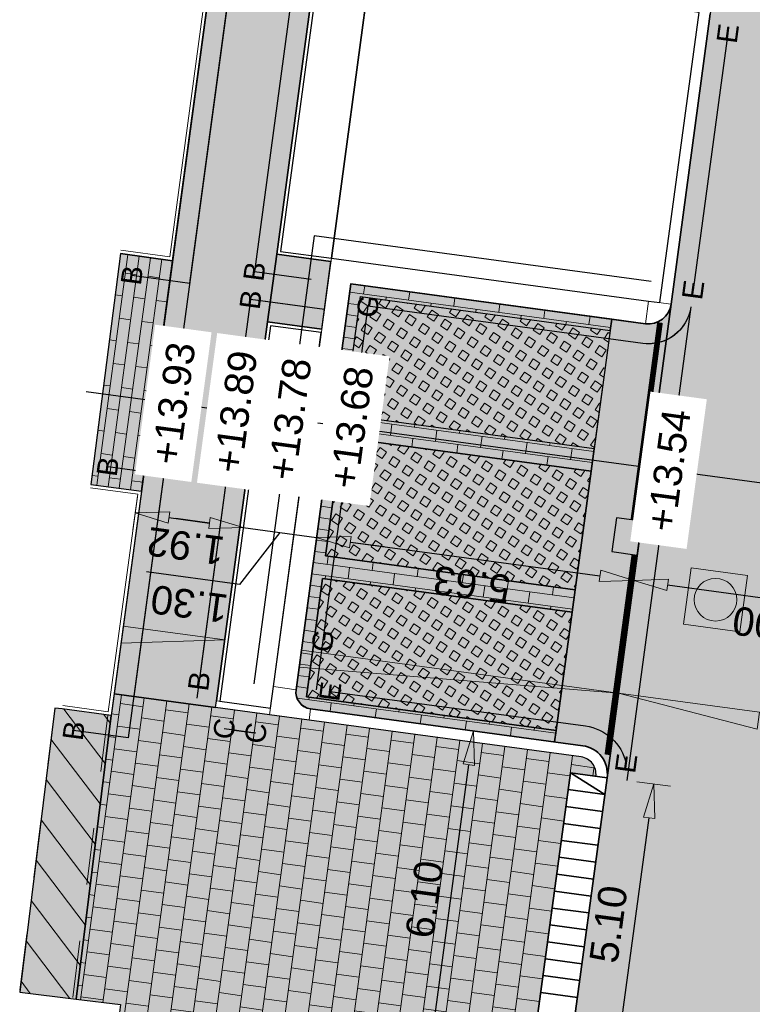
# Model space of a CAD drawing. Header units: metres. Extents: x 131295 to 132236, y 397710 to 398702.
# Tile 20 of 127: x 131454 to 131467, y 397814 to 397831. Entities that reach past the tile are written whole.
import ezdxf
from ezdxf.enums import TextEntityAlignment as Align

# ---------------------------------------------------------------- set-up
doc = ezdxf.new("R2010")
doc.units = ezdxf.units.M
doc.linetypes.add('AL-MATERIAALS', pattern=[2, 1, -1])
doc.linetypes.add('MA-1-3', pattern=[4, 1, -3])
doc.layers.get('Defpoints').update_dxf_attribs({"color": 128})
for name, color, linetype, lineweight, true_color in [('N-GR-arcering gras', 7, 'Continuous', 5, 0xecffb3), ("N-VH-arcering 'MAT' kleur 1 (heiderood)", 7, 'Continuous', 18, 0xd98c8c), ("N-VH-arcering 'MAT' kleur 5 (roodbruin)", 7, 'Continuous', 18, 0xc5a6a0)]:
    doc.layers.add(name, color=color, linetype=linetype, lineweight=lineweight, true_color=true_color)
for name, color, linetype, lineweight in [('N-IE-markering 1 - 3 streep 0.10', 255, 'MA-1-3', 18), ('N-IE-te stellen putdeksel', 190, 'Continuous', 18), ('N-KO-inritband 650x300x200 mm', 110, 'Continuous', 35), ('N-KO-opsluitband 120x250mm', 2, 'Continuous', 25), ('N-KO-opsluitband 60x200mm', 2, 'Continuous', 25), ('N-KO-opsluitband achterkant', 8, 'Continuous', 5), ('N-KO-tekst banden', 1, 'Continuous', 18), ('N-KO-trottoirband 180-200x250mm', 3, 'Continuous', 35), ('N-KO-trottoirband 380-400x250mm', 3, 'Continuous', 35), ('N-KO-trottoirband achterkant', 8, 'Continuous', 5), ('N-RI-straatkolk', 7, 'Continuous', 25), ('N-VH-afschotrichting @ 0.2', 250, 'Continuous', 18), ("N-VH-arcering 'MAT' grijs 254", 254, 'Continuous', 18), ('N-VH-arcering betontegels halfsteensverband', 8, 'Continuous', 5), ('N-VH-arcering grasbetontegels', 8, 'Continuous', 5), ('N-VH-arcering herstraten', 1, 'Continuous', 18), ('N-VH-arcering SBS WF halfsteensverband', 8, 'Continuous', 5), ('X-AL-maatvoering', 1, 'Continuous', 18), ('X-AL-materiaalscheiding', 1, 'AL-MATERIAALS', 18), ('X-AL-planhoogte', 190, 'Continuous', 25)]:
    doc.layers.add(name, color=color, linetype=linetype, lineweight=lineweight)
for name, color, linetype, plot in [('X-AL-contourlijnen', 30, 'Continuous', False), ('X-AL-hulplijn bandenlijnnummers', 30, 'Continuous', False), ('X-AL-hulplijn hoogtetekst', 190, 'Continuous', False)]:
    doc.layers.add(name, color=color, linetype=linetype, plot=plot)
doc.styles.add('CS Annotative', font='arial.ttf')
doc.dimstyles.new('CS Annotative', dxfattribs={"dimtxt": 2.5, "dimasz": 3, "dimexe": 0.18, "dimexo": 0.0625, "dimgap": 1, "dimtad": 1, "dimzin": 0, "dimdsep": 46, "dimtxsty": 'CS Annotative', "dimblk": 'CS Dimensionpijl', "dimcen": 0, "dimse1": 1, "dimse2": 1, "dimclrd": 256, "dimclre": 256, "dimclrt": 2, "dimadec": 0, "dimazin": 0, "dimtm": 1e-09, "dimtfac": 1, "dimtofl": 0, "dimtmove": 1, "dimatfit": 3, "dimfxl": 1, "dimtfillclr": 256, "dimtolj": 1, "dimtzin": 0, "dimarcsym": 0})
pattern_1 = [(56.28780037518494, (80392.1755588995, -18319.62885226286), (-0.232914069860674, 0.1554060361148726), [0.14, -0.14]), (146.287800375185, (80392.1755588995, -18319.62885226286), (-0.1554060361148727, -0.2329140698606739), [0.14, -0.14]), (56.28780037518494, (80392.0591029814, -18319.55114999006), (-0.232914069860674, 0.1554060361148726), [0.14, -0.14]), (146.287800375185, (80392.25326117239, -18319.5123963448), (-0.1554060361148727, -0.2329140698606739), [0.14, -0.14])]

# ---------------------------------------------------------------- blocks, each defined once
blk = doc.blocks.new('*U157')
blk.add_lwpolyline([(-1.997311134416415, 1.822977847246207), (-2.450945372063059, -1.142526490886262), (-0.226817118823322, -1.482752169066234), (0.226817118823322, 1.482752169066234)], close=True)
blk.add_solid([(-1.997311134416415, 1.822977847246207), (0.226817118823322, 1.482752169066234), (-1.997311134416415, 1.822977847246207), (-2.450945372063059, -1.142526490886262)])
blk = doc.blocks.new('CS Dimensionpijl')
h = blk.add_hatch(color=256)
h.dxf.hatch_style = 1
h.paths.add_polyline_path([(-1, -0.1666666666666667), (0, 0), (-1, 0.1666666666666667)])
at = {"flags": 128}
blk.add_lwpolyline([(0, 0.5), (0, -0.5)], dxfattribs=at)
blk.add_lwpolyline([(-1, -0.1666666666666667), (0, 0), (-1, 0.1666666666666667)], close=True, dxfattribs=at)
blk = doc.blocks.new('*D373')
at = {"layer": 'Defpoints', "color": 0, "transparency": 16777216}
for p in [(131456.427123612, 397824.3857189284), (131458.3298242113, 397824.1285605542), (131458.0619509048, 397822.1465807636)]:
    blk.add_point(p, dxfattribs=at)
at = {"layer": 'X-AL-maatvoering', "lineweight": -2, "transparency": 16777216}
blk.add_line((131456.7538442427, 397822.3233771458), (131457.4673569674, 397822.2269427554), dxfattribs=at)
at = {"layer": 'X-AL-maatvoering', "lineweight": -2, "transparency": 16777216, "xscale": 0.6000000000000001, "yscale": 0.6000000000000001, "zscale": 0.6000000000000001}
for p, rotation in [((131456.1592503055, 397822.4037391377), 172.3028637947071), ((131458.0619509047, 397822.1465807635), 352.3028637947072)]:
    blk.add_blockref('CS Dimensionpijl', p, dxfattribs=dict(at, rotation=rotation))
at = {"layer": 'X-AL-maatvoering', "color": 2, "transparency": 16777216, "insert": (131457.0496210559, 397821.8239756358), "char_height": 0.5, "attachment_point": 5, "rotation": 172.30286379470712, "style": 'CS Annotative'}
blk.add_mtext('\\A1;1.92', dxfattribs=at)
blk = doc.blocks.new('*D374')
at = {"layer": 'Defpoints', "color": 0, "transparency": 16777216}
for p in [(131458.3298242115, 397824.1285605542), (131459.3502377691, 397821.972463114), (131459.3502377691, 397821.9724631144)]:
    blk.add_point(p, dxfattribs=at)
at = {"layer": 'X-AL-maatvoering', "lineweight": -2, "transparency": 16777216}
for p, q in [((131457.4673569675, 397822.2269427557), (131456.8727630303, 397822.3073047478)), ((131458.0619509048, 397822.1465807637), (131459.3502377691, 397821.9724631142)), ((131458.706094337, 397822.059521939), (131457.9924828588, 397821.1468776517)), ((131459.9448317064, 397821.8921011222), (131460.5394256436, 397821.8117391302)), ((131457.9924828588, 397821.1468776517), (131456.3573495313, 397821.3678731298))]:
    blk.add_line(p, q, dxfattribs=at)
at = {"layer": 'X-AL-maatvoering', "lineweight": -2, "transparency": 16777216, "xscale": 0.6000000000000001, "yscale": 0.6000000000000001, "zscale": 0.6000000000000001}
for p, rotation in [((131458.0619509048, 397822.1465807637), 352.30286378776), ((131459.3502377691, 397821.9724631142), 172.30286378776)]:
    blk.add_blockref('CS Dimensionpijl', p, dxfattribs=dict(at, rotation=rotation))
at = {"layer": 'X-AL-maatvoering', "color": 2, "transparency": 16777216, "insert": (131457.1139138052, 397820.8060220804), "char_height": 0.5, "attachment_point": 5, "rotation": 172.30286378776, "style": 'CS Annotative'}
blk.add_mtext('\\A1;1.30', dxfattribs=at)
blk = doc.blocks.new('*D375')
at = {"layer": 'Defpoints', "color": 0, "transparency": 16777216}
for p in [(131459.3502377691, 397821.972463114), (131464.9295108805, 397821.2183997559), (131464.9295108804, 397821.2183997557)]:
    blk.add_point(p, dxfattribs=at)
at = {"layer": 'X-AL-maatvoering', "lineweight": -2, "transparency": 16777216}
blk.add_line((131459.9448317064, 397821.8921011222), (131464.3349169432, 397821.2987617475), dxfattribs=at)
at = {"layer": 'X-AL-maatvoering', "lineweight": -2, "transparency": 16777216, "xscale": 0.6000000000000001, "yscale": 0.6000000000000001, "zscale": 0.6000000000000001}
for p, rotation in [((131459.3502377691, 397821.9724631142), 172.30286378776), ((131464.9295108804, 397821.2183997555), 352.30286378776)]:
    blk.add_blockref('CS Dimensionpijl', p, dxfattribs=dict(at, rotation=rotation))
at = {"layer": 'X-AL-maatvoering', "color": 2, "transparency": 16777216, "insert": (131462.0788719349, 397821.1440781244), "char_height": 0.5, "attachment_point": 5, "rotation": 172.30286378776, "style": 'CS Annotative'}
blk.add_mtext('\\A1;5.63', dxfattribs=at)
blk = doc.blocks.new('*D376')
at = {"layer": 'Defpoints', "color": 0, "transparency": 16777216}
for p in [(131464.9295108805, 397821.2183997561), (131469.8844603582, 397820.5487164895), (131469.8844603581, 397820.5487164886)]:
    blk.add_point(p, dxfattribs=at)
at = {"layer": 'X-AL-maatvoering', "lineweight": -2, "transparency": 16777216}
blk.add_line((131465.5241048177, 397821.1380377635), (131469.2898664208, 397820.6290784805), dxfattribs=at)
at = {"layer": 'X-AL-maatvoering', "lineweight": -2, "transparency": 16777216, "xscale": 0.6000000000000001, "yscale": 0.6000000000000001, "zscale": 0.6000000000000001}
for p, rotation in [((131464.9295108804, 397821.2183997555), 172.3028637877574), ((131469.8844603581, 397820.5487164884), 352.3028637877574)]:
    blk.add_blockref('CS Dimensionpijl', p, dxfattribs=dict(at, rotation=rotation))
at = {"layer": 'X-AL-maatvoering', "color": 2, "transparency": 16777216, "insert": (131467.3460060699, 397820.4323738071), "char_height": 0.5, "attachment_point": 5, "rotation": 172.3028637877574, "style": 'CS Annotative'}
blk.add_mtext('\\A1;5.00', dxfattribs=at)
blk = doc.blocks.new('*U457')
at = {"ltscale": 0.2}
h = blk.add_hatch(color=256, dxfattribs=at)
h.dxf.hatch_style = 1
h.paths.add_polyline_path([(0, 0), (-8.91890905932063, 1.205429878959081), (-9.119814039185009, -0.2810549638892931)])
blk.add_lwpolyline([(0, 0), (-8.91890905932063, 1.205429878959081), (-9.119814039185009, -0.2810549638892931)], close=True, dxfattribs=at)
blk = doc.blocks.new('*U458')
at = {"ltscale": 0.2}
h = blk.add_hatch(color=256, dxfattribs=at)
h.dxf.hatch_style = 1
h.paths.add_polyline_path([(0, 0), (-27.89636555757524, 3.770316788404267), (-28.09727053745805, 2.283831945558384)])
blk.add_lwpolyline([(0, 0), (-27.89636555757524, 3.770316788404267), (-28.09727053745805, 2.283831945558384)], close=True, dxfattribs=at)
blk = doc.blocks.new('*U455')
at = {"ltscale": 0.2}
h = blk.add_hatch(color=256, dxfattribs=at)
h.dxf.hatch_style = 1
h.paths.add_polyline_path([(0, 0), (12.38737369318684, -1.674208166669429), (12.18646871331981, -3.160693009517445)])
blk.add_lwpolyline([(0, 0), (12.38737369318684, -1.674208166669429), (12.18646871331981, -3.160693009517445)], close=True, dxfattribs=at)
blk = doc.blocks.new('CS te stellen put(deksel)')
at = {"flags": 128}
blk.add_lwpolyline([(-0.5, -0.5), (0.5, -0.5), (0.5, 0.5), (-0.5000000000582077, 0.5), (-0.5, -0.5)], close=True, dxfattribs=at)
blk.add_circle((0.0001273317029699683, 0.0003214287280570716), 0.3749999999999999)
blk = doc.blocks.new('*D602')
at = {"layer": 'Defpoints', "color": 0, "transparency": 16777216}
for p in [(131461.3912179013, 397818.6693395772), (131462.1086563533, 397818.5723746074), (131460.5742043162, 397812.6243012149)]:
    blk.add_point(p, dxfattribs=at)
at = {"layer": 'X-AL-maatvoering', "lineweight": -2, "transparency": 16777216}
blk.add_line((131461.3720047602, 397813.1219301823), (131462.0282943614, 397817.9777806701), dxfattribs=at)
at = {"layer": 'X-AL-maatvoering', "lineweight": -2, "transparency": 16777216, "xscale": 0.6000000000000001, "yscale": 0.6000000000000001, "zscale": 0.6000000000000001}
for p, rotation in [((131462.1086563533, 397818.5723746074), 82.30286379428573), ((131461.2916427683, 397812.5273362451), 262.3028637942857)]:
    blk.add_blockref('CS Dimensionpijl', p, dxfattribs=dict(at, rotation=rotation))
at = {"layer": 'X-AL-maatvoering', "color": 2, "transparency": 16777216, "insert": (131461.2489652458, 397815.6108349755), "char_height": 0.5, "attachment_point": 5, "rotation": 82.30286379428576, "style": 'CS Annotative'}
blk.add_mtext('\\A1;6.10', dxfattribs=at)
blk = doc.blocks.new('*D607')
at = {"layer": 'Defpoints', "color": 0, "transparency": 16777216}
for p in [(131464.460732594, 397817.7499351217), (131465.2793695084, 397817.6392927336), (131463.777655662, 397812.6958866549)]:
    blk.add_point(p, dxfattribs=at)
at = {"layer": 'X-AL-maatvoering', "lineweight": -2, "transparency": 16777216}
blk.add_line((131464.6766545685, 397813.1798382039), (131465.1990075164, 397817.0446987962), dxfattribs=at)
at = {"layer": 'X-AL-maatvoering', "lineweight": -2, "transparency": 16777216, "xscale": 0.6000000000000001, "yscale": 0.6000000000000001, "zscale": 0.6000000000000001}
for p, rotation in [((131465.2793695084, 397817.6392927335), 82.30286379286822), ((131464.5962925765, 397812.5852442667), 262.3028637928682)]:
    blk.add_blockref('CS Dimensionpijl', p, dxfattribs=dict(at, rotation=rotation))
at = {"layer": 'X-AL-maatvoering', "color": 2, "transparency": 16777216, "insert": (131464.4866467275, 397815.1732480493), "char_height": 0.5, "attachment_point": 5, "rotation": 82.30286379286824, "style": 'CS Annotative'}
blk.add_mtext('\\A1;5.10', dxfattribs=at)

msp = doc.modelspace()

# ---------------------------------------------------------------- hatches: boundary and pattern name
at = {"layer": 'N-GR-arcering gras'}
h = msp.add_hatch(color=256, dxfattribs=at)
h.dxf.hatch_style = 1
h.paths.add_polyline_path([(131464.2331816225, 397823.5325141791), (131459.8430963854, 397824.1258535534), (131460.1243633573, 397826.2069323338), (131464.5144485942, 397825.6135929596)])
h = msp.add_hatch(color=256, dxfattribs=at)
h.dxf.hatch_style = 1
h.paths.add_polyline_path([(131464.179606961, 397823.136118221), (131459.7895217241, 397823.7294575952), (131459.5082547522, 397821.6483788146), (131463.8983399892, 397821.0550394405)])
h = msp.add_hatch(color=256, dxfattribs=at)
h.dxf.hatch_style = 1
h.paths.add_polyline_path([(131463.8447653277, 397820.6586434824), (131459.4546800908, 397821.2519828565), (131459.1734131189, 397819.170904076), (131463.563498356, 397818.5775647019)])
at = {"layer": "N-VH-arcering 'MAT' grijs 254"}
h = msp.add_hatch(color=256, dxfattribs=at)
h.dxf.hatch_style = 1
edge = h.paths.add_edge_path()
edge.add_line((131465.4602269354, 397877.3339891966), (131465.6209509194, 397878.5231770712))
edge.add_line((131465.6209509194, 397878.5231770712), (131466.7299464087, 397886.7285734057))
edge.add_line((131466.7299464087, 397886.7285734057), (131466.8906703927, 397887.9177612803))
edge.add_line((131466.8906703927, 397887.9177612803), (131467.7192079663, 397894.048064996))
edge.add_line((131467.7192079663, 397894.048064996), (131467.8799319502, 397895.2372528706))
edge.add_line((131467.8799319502, 397895.2372528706), (131468.4612170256, 397899.5381490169))
edge.add_line((131468.4612170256, 397899.5381490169), (131469.4125673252, 397899.4095698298))
edge.add_line((131469.4125673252, 397899.4095698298), (131470.1062602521, 397899.3158141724))
edge.add_line((131470.1062602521, 397899.3158141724), (131474.8927414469, 397898.668900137))
edge.add_arc((131474.9329224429, 397898.9661971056), 0.300000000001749, 262.3028637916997, 352.3028637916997)
edge.add_line((131475.2302194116, 397898.9260161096), (131476.0734867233, 397905.1653043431))
edge.add_arc((131471.3117637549, 397905.8069450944), 4.804758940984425, 352.325637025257, 441.7059472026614)
edge.add_line((131472.0048669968, 397910.5614499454), (131471.0296423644, 397910.7882470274))
edge.add_line((131471.0296423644, 397910.7882470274), (131462.4821884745, 397912.3308261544))
edge.add_line((131462.4821884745, 397912.3308261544), (131462.4022721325, 397911.8879792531))
edge.add_line((131462.4022721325, 397911.8879792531), (131462.1070408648, 397911.9412568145))
edge.add_line((131462.1070408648, 397911.9412568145), (131461.8672918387, 397910.6127161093))
edge.add_line((131461.8672918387, 397910.6127161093), (131461.9853843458, 397910.5914050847))
edge.add_line((131461.9853843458, 397910.5914050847), (131471.8562142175, 397908.810110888))
edge.add_arc((131471.3234386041, 397905.8577982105), 3.000000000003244, -7.697136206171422, 79.77047558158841, ccw=False)
edge.add_line((131474.2964082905, 397905.4559882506), (131473.781279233, 397901.6445768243))
edge.add_arc((131472.7902893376, 397901.7785134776), 0.9999999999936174, 262.30286379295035, 352.30286379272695, ccw=False)
edge.add_line((131472.6563526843, 397900.7875235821), (131466.9185211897, 397901.5630168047))
edge.add_line((131466.9185211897, 397901.5630168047), (131455.7901124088, 397819.2245352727))
edge.add_line((131455.7901124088, 397819.2245352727), (131457.5738942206, 397818.9834492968))
edge.add_line((131457.5738942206, 397818.9834492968), (131457.589966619, 397819.1023680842))
edge.add_line((131457.589966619, 397819.1023680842), (131458.4900209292, 397825.7618201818))
edge.add_line((131458.4900209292, 397825.7618201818), (131458.6507449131, 397826.9510080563))
edge.add_line((131458.6507449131, 397826.9510080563), (131459.3564810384, 397832.1727106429))
edge.add_line((131459.3564810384, 397832.1727106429), (131459.5172050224, 397833.3618985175))
edge.add_line((131459.5172050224, 397833.3618985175), (131460.6262005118, 397841.567294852))
edge.add_line((131460.6262005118, 397841.567294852), (131460.7869244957, 397842.7564827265))
edge.add_line((131460.7869244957, 397842.7564827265), (131461.465623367, 397847.7781381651))
edge.add_line((131461.465623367, 397847.7781381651), (131461.6263473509, 397848.9673260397))
edge.add_line((131461.6263473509, 397848.9673260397), (131462.7353428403, 397857.1727223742))
edge.add_line((131462.7353428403, 397857.1727223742), (131462.8960668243, 397858.3619102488))
edge.add_line((131462.8960668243, 397858.3619102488), (131463.4819188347, 397862.6965968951))
edge.add_line((131463.4819188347, 397862.6965968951), (131463.6426428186, 397863.8857847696))
edge.add_line((131463.6426428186, 397863.8857847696), (131464.751638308, 397872.0911811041))
edge.add_line((131464.751638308, 397872.0911811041), (131464.9123622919, 397873.2803689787))
edge.add_line((131464.9123622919, 397873.2803689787), (131465.4602269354, 397877.3339891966))
h = msp.add_hatch(color=256, dxfattribs=at)
h.dxf.hatch_style = 1
h.paths.add_polyline_path([(131459.6020952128, 397826.8224288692), (131458.6507449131, 397826.9510080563), (131458.4900209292, 397825.7618201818), (131459.4413712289, 397825.6332409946)])
h = msp.add_hatch(color=256, dxfattribs=at)
h.dxf.hatch_style = 1
edge = h.paths.add_edge_path()
edge.add_line((131463.8165891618, 397817.8369939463), (131464.2625346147, 397817.7767224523))
edge.add_arc((131463.9652376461, 397817.8169034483), 0.2999999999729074, 352.3028637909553, 442.3028638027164)
edge.add_line((131464.0054186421, 397818.114200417), (131459.2189374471, 397818.7611144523))
edge.add_line((131459.2189374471, 397818.7611144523), (131458.5252445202, 397818.8548701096))
edge.add_line((131458.5252445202, 397818.8548701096), (131457.5738942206, 397818.9834492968))
edge.add_line((131457.5738942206, 397818.9834492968), (131455.7901124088, 397819.2245352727))
edge.add_line((131455.7901124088, 397819.2245352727), (131455.7499314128, 397818.9272383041))
edge.add_line((131455.7499314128, 397818.9272383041), (131455.7383548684, 397818.8415840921))
edge.add_line((131455.7383548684, 397818.8415840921), (131455.1208770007, 397813.8565062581))
edge.add_line((131455.1208770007, 397813.8565062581), (131455.9, 397813.76))
edge.add_line((131455.9, 397813.76), (131455.8588982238, 397813.4319787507))
edge.add_line((131455.8588982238, 397813.4319787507), (131457.9600035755, 397813.1794403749))
edge.add_line((131457.9600035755, 397813.1794403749), (131463.2419797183, 397812.4655580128))
edge.add_arc((131463.2821607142, 397812.7628549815), 0.3000000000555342, 262.302863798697, 352.3028637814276)
edge.add_line((131463.5794576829, 397812.7226739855), (131463.1335122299, 397812.7829454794))
edge.add_line((131463.1335122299, 397812.7829454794), (131463.8165891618, 397817.8369939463))
at = {"layer": "N-VH-arcering 'MAT' kleur 1 (heiderood)"}
h = msp.add_hatch(color=256, dxfattribs=at)
h.dxf.hatch_style = 1
edge = h.paths.add_edge_path()
edge.add_arc((131481.5590759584, 397869.5974714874), 5.000000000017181, 172.3028637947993, 260.29173540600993, ccw=False)
edge.add_line((131476.604126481, 397870.2671547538), (131478.2851368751, 397882.704857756))
edge.add_line((131478.2851368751, 397882.704857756), (131478.3119242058, 397882.9030557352))
edge.add_line((131478.3119242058, 397882.9030557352), (131478.4726481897, 397884.0922436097))
edge.add_line((131478.4726481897, 397884.0922436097), (131478.4994355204, 397884.2904415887))
edge.add_line((131478.4994355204, 397884.2904415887), (131481.0918010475, 397903.4712108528))
edge.add_line((131481.0918010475, 397903.4712108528), (131476.1368515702, 397904.1408941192))
edge.add_line((131476.1368515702, 397904.1408941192), (131475.4284173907, 397898.899228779))
edge.add_line((131475.4284173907, 397898.899228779), (131474.6381911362, 397893.0523883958))
edge.add_line((131474.6381911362, 397893.0523883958), (131473.825725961, 397887.0410034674))
edge.add_line((131473.825725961, 397887.0410034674), (131472.3792101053, 397876.3383125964))
edge.add_line((131472.3792101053, 397876.3383125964), (131471.8474178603, 397872.4036111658))
edge.add_line((131471.8474178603, 397872.4036111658), (131470.4009020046, 397861.7009202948))
edge.add_line((131470.4009020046, 397861.7009202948), (131469.8311223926, 397857.4851524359))
edge.add_line((131469.8311223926, 397857.4851524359), (131468.384606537, 397846.7824615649))
edge.add_line((131468.384606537, 397846.7824615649), (131467.7219800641, 397841.8797249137))
edge.add_line((131467.7219800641, 397841.8797249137), (131466.2754642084, 397831.1770340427))
edge.add_line((131466.2754642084, 397831.1770340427), (131465.5858004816, 397826.0742502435))
edge.add_line((131465.5858004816, 397826.0742502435), (131464.4607325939, 397817.7499351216))
edge.add_line((131464.4607325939, 397817.7499351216), (131463.777655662, 397812.6958866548))
edge.add_line((131463.777655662, 397812.6958866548), (131460.978379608, 397791.9841978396))
edge.add_line((131460.978379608, 397791.9841978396), (131460.6983054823, 397789.9119448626))
edge.add_line((131460.6983054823, 397789.9119448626), (131465.6532549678, 397789.2422615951))
edge.add_line((131465.6532549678, 397789.2422615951), (131467.5654607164, 397803.3905663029))
edge.add_line((131467.5654607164, 397803.3905663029), (131467.5922480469, 397803.5887642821))
edge.add_line((131467.5922480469, 397803.5887642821), (131467.752972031, 397804.7779521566))
edge.add_line((131467.752972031, 397804.7779521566), (131467.7797593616, 397804.9761501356))
edge.add_line((131467.7797593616, 397804.9761501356), (131469.7247965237, 397819.3673726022))
edge.add_line((131469.7247965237, 397819.3673726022), (131469.7515838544, 397819.5655705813))
edge.add_line((131469.7515838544, 397819.5655705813), (131469.9123078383, 397820.7547584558))
edge.add_line((131469.9123078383, 397820.7547584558), (131469.939095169, 397820.9529564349))
edge.add_line((131469.939095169, 397820.9529564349), (131472.0373246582, 397836.4776404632))
edge.add_line((131472.0373246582, 397836.4776404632), (131472.0775056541, 397836.7749374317))
edge.add_line((131472.0775056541, 397836.7749374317), (131473.5897342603, 397847.9638333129))
edge.add_line((131473.5897342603, 397847.9638333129), (131473.6299152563, 397848.2611302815))
edge.add_line((131473.6299152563, 397848.2611302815), (131474.463515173, 397854.4288899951))
edge.add_arc((131479.4184646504, 397853.7592067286), 5.000000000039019, 80.29008584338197, 172.302863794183, ccw=False)
edge.add_line((131480.26176434, 397858.6875782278), (131485.2276871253, 397857.8378530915))
edge.add_line((131485.2276871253, 397857.8378530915), (131486.2348504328, 397863.7248879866))
edge.add_line((131486.2348504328, 397863.7248879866), (131480.7159181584, 397864.6690757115))
at = {"layer": "N-VH-arcering 'MAT' kleur 5 (roodbruin)"}
h = msp.add_hatch(color=256, dxfattribs=at)
h.dxf.hatch_style = 1
h.paths.add_polyline_path([(131456.819227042, 397826.8388975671), (131455.901, 397826.963), (131455.382, 397822.906), (131456.2714316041, 397822.7857893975)])
h = msp.add_hatch(color=256, dxfattribs=at)
h.dxf.hatch_style = 1
edge = h.paths.add_edge_path()
edge.add_line((131459.8430963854, 397824.1258535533), (131460.1243633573, 397826.2069323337))
edge.add_line((131460.1243633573, 397826.2069323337), (131464.5144485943, 397825.6135929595))
edge.add_line((131464.5144485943, 397825.6135929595), (131464.541235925, 397825.8117909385))
edge.add_line((131464.541235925, 397825.8117909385), (131459.9529527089, 397826.4319176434))
edge.add_line((131459.9529527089, 397826.4319176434), (131458.9886088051, 397819.296790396))
edge.add_arc((131459.2859057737, 397819.2566094), 0.2999999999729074, 172.3028637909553, 262.3028637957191)
edge.add_line((131459.2457247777, 397818.9593124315), (131463.5367110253, 397818.3793667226))
edge.add_line((131463.5367110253, 397818.3793667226), (131463.5634983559, 397818.5775647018))
edge.add_line((131463.5634983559, 397818.5775647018), (131459.1734131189, 397819.170904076))
edge.add_line((131459.1734131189, 397819.170904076), (131459.4546800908, 397821.2519828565))
edge.add_line((131459.4546800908, 397821.2519828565), (131463.8447653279, 397820.6586434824))
edge.add_line((131463.8447653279, 397820.6586434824), (131463.8983399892, 397821.0550394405))
edge.add_line((131463.8983399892, 397821.0550394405), (131459.5082547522, 397821.6483788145))
edge.add_line((131459.5082547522, 397821.6483788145), (131459.7895217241, 397823.7294575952))
edge.add_line((131459.7895217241, 397823.7294575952), (131464.1796069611, 397823.1361182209))
edge.add_line((131464.1796069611, 397823.1361182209), (131464.2331816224, 397823.5325141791))
edge.add_line((131464.2331816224, 397823.5325141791), (131459.8430963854, 397824.1258535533))
h = msp.add_hatch(color=256, dxfattribs=at)
h.dxf.hatch_style = 1
edge = h.paths.add_edge_path()
edge.add_arc((131465.1894045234, 397826.1278249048), 0.3999999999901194, 262.3028637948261, 352.30286379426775, ccw=False)
edge.add_line((131465.1358298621, 397825.7314289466), (131464.541235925, 397825.8117909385))
edge.add_line((131464.541235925, 397825.8117909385), (131464.5144485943, 397825.6135929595))
edge.add_line((131464.5144485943, 397825.6135929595), (131464.2331816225, 397823.5325141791))
edge.add_line((131464.2331816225, 397823.5325141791), (131464.1796069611, 397823.1361182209))
edge.add_line((131464.1796069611, 397823.1361182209), (131463.8983399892, 397821.0550394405))
edge.add_line((131463.8983399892, 397821.0550394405), (131463.8447653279, 397820.6586434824))
edge.add_line((131463.8447653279, 397820.6586434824), (131463.563498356, 397818.5775647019))
edge.add_line((131463.563498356, 397818.5775647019), (131463.5367110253, 397818.3793667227))
edge.add_line((131463.5367110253, 397818.3793667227), (131464.0322059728, 397818.312398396))
edge.add_arc((131463.9652376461, 397817.8169034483), 0.4999999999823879, -7.697136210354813, 82.30286379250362, ccw=False)
edge.add_line((131464.4607325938, 397817.7499351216), (131465.5858004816, 397826.0742502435))
h = msp.add_hatch(color=256, dxfattribs=at)
h.dxf.hatch_style = 1
h.paths.add_polyline_path([(131455.7383548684, 397818.8415840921), (131454.877, 397818.958), (131454.7471635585, 397818.9740219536), (131454.1285067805, 397813.9794264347), (131455.1208770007, 397813.8565062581)])
at = {"layer": 'N-VH-arcering betontegels halfsteensverband'}
h = msp.add_hatch(dxfattribs=at)
h.set_pattern_fill('CS-TEGEL HALFSTV', color=256, scale=6.67, angle=269.9381383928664)
h.set_pattern_definition([(352.3028637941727, (26388.81757001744, 79479.82535981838), (0.4233948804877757, 0.1446956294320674), [0.4002, -0.4002]), (82.30286379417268, (26388.81757001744, 79479.82535981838), (-0.3965941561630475, 0.0536014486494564), [])])
edge = h.paths.add_edge_path()
edge.add_line((131463.8165891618, 397817.8369939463), (131464.2625346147, 397817.7767224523))
edge.add_arc((131463.9652376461, 397817.8169034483), 0.2999999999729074, 352.3028637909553, 442.3028638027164)
edge.add_line((131464.0054186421, 397818.114200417), (131459.2189374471, 397818.7611144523))
edge.add_line((131459.2189374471, 397818.7611144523), (131458.5252445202, 397818.8548701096))
edge.add_line((131458.5252445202, 397818.8548701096), (131457.5738942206, 397818.9834492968))
edge.add_line((131457.5738942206, 397818.9834492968), (131455.7901124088, 397819.2245352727))
edge.add_line((131455.7901124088, 397819.2245352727), (131455.7499314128, 397818.9272383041))
edge.add_line((131455.7499314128, 397818.9272383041), (131455.7383548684, 397818.8415840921))
edge.add_line((131455.7383548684, 397818.8415840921), (131455.1208770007, 397813.8565062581))
edge.add_line((131455.1208770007, 397813.8565062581), (131455.9, 397813.76))
edge.add_line((131455.9, 397813.76), (131455.8588982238, 397813.4319787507))
edge.add_line((131455.8588982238, 397813.4319787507), (131457.9600035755, 397813.1794403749))
edge.add_line((131457.9600035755, 397813.1794403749), (131463.2419797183, 397812.4655580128))
edge.add_arc((131463.2821607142, 397812.7628549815), 0.3000000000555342, 262.302863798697, 352.3028637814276)
edge.add_line((131463.5794576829, 397812.7226739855), (131463.1335122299, 397812.7829454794))
edge.add_line((131463.1335122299, 397812.7829454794), (131463.8165891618, 397817.8369939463))
at = {"layer": 'N-VH-arcering grasbetontegels'}
h = msp.add_hatch(dxfattribs=at)
h.set_pattern_fill('CS-GRASBETONSTEEN', color=256, angle=11.28780037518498)
h.set_pattern_definition(pattern_1)
h.paths.add_polyline_path([(131464.2331816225, 397823.5325141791), (131459.8430963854, 397824.1258535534), (131460.1243633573, 397826.2069323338), (131464.5144485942, 397825.6135929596)])
h = msp.add_hatch(dxfattribs=at)
h.set_pattern_fill('CS-GRASBETONSTEEN', color=256, angle=11.28780037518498)
h.set_pattern_definition([(56.28780037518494, (80392.51040053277, -18317.15137752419), (-0.232914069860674, 0.1554060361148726), [0.14, -0.14]), (146.287800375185, (80392.51040053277, -18317.15137752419), (-0.1554060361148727, -0.2329140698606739), [0.14, -0.14]), (56.28780037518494, (80392.39394461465, -18317.07367525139), (-0.232914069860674, 0.1554060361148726), [0.14, -0.14]), (146.287800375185, (80392.58810280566, -18317.03492160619), (-0.1554060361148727, -0.2329140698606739), [0.14, -0.14])])
h.paths.add_polyline_path([(131464.179606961, 397823.136118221), (131459.7895217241, 397823.7294575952), (131459.5082547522, 397821.6483788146), (131463.8983399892, 397821.0550394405)])
h = msp.add_hatch(dxfattribs=at)
h.set_pattern_fill('CS-GRASBETONSTEEN', color=256, angle=11.28780037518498)
h.set_pattern_definition(pattern_1)
h.paths.add_polyline_path([(131463.8447653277, 397820.6586434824), (131459.4546800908, 397821.2519828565), (131459.1734131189, 397819.170904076), (131463.563498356, 397818.5775647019)])
at = {"layer": 'N-VH-arcering herstraten'}
h = msp.add_hatch(dxfattribs=at)
h.set_pattern_fill('CS-HERSTRATEN', color=256, angle=262.33)
h.set_pattern_definition([(307.33, (0, 0), (0.3975780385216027, 0.3032024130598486), [])])
h.paths.add_polyline_path([(131455.7383548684, 397818.8415840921), (131454.877, 397818.958), (131454.7471635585, 397818.9740219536), (131454.1285067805, 397813.9794264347), (131455.1208770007, 397813.8565062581)])
at = {"layer": 'N-VH-arcering SBS WF halfsteensverband'}
h = msp.add_hatch(dxfattribs=at)
h.set_pattern_fill('CS-WF HALFSTV', color=256, scale=20, angle=269.9381383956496)
h.set_pattern_definition([(82.30286379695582, (26388.81757001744, 79479.82535981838), (-0.198197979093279, 0.02678733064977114), []), (352.3028637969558, (26388.81757001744, 79479.82535981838), (0.2517726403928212, 0.3696086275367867), [0.2, -0.2])])
h.paths.add_polyline_path([(131456.819227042, 397826.8388975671), (131455.901, 397826.963), (131455.382, 397822.906), (131456.2714316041, 397822.7857893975)])
h = msp.add_hatch(dxfattribs=at)
h.set_pattern_fill('CS-WF HALFSTV', color=256, scale=20, angle=179.9381383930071)
h.set_pattern_definition([(352.3028637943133, (26388.81757001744, 79479.82535981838), (0.0267873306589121, 0.1981979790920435), []), (262.3028637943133, (26388.81757001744, 79479.82535981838), (0.3696086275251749, -0.2517726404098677), [0.2, -0.2])])
edge = h.paths.add_edge_path()
edge.add_line((131459.8430963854, 397824.1258535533), (131460.1243633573, 397826.2069323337))
edge.add_line((131460.1243633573, 397826.2069323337), (131464.5144485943, 397825.6135929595))
edge.add_line((131464.5144485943, 397825.6135929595), (131464.541235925, 397825.8117909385))
edge.add_line((131464.541235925, 397825.8117909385), (131459.9529527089, 397826.4319176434))
edge.add_line((131459.9529527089, 397826.4319176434), (131458.9886088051, 397819.296790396))
edge.add_arc((131459.2859057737, 397819.2566094), 0.2999999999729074, 172.3028637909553, 262.3028637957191)
edge.add_line((131459.2457247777, 397818.9593124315), (131463.5367110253, 397818.3793667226))
edge.add_line((131463.5367110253, 397818.3793667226), (131463.5634983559, 397818.5775647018))
edge.add_line((131463.5634983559, 397818.5775647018), (131459.1734131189, 397819.170904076))
edge.add_line((131459.1734131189, 397819.170904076), (131459.4546800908, 397821.2519828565))
edge.add_line((131459.4546800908, 397821.2519828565), (131463.8447653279, 397820.6586434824))
edge.add_line((131463.8447653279, 397820.6586434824), (131463.8983399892, 397821.0550394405))
edge.add_line((131463.8983399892, 397821.0550394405), (131459.5082547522, 397821.6483788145))
edge.add_line((131459.5082547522, 397821.6483788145), (131459.7895217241, 397823.7294575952))
edge.add_line((131459.7895217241, 397823.7294575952), (131464.1796069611, 397823.1361182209))
edge.add_line((131464.1796069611, 397823.1361182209), (131464.2331816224, 397823.5325141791))
edge.add_line((131464.2331816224, 397823.5325141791), (131459.8430963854, 397824.1258535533))

# ---------------------------------------------------------------- linework, layer by layer
at = {"layer": 'N-IE-markering 1 - 3 streep 0.10', "const_width": 0.1, "flags": 128}
for points in [[(131465.3907549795, 397825.7510517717), (131464.921495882, 397822.2790296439)], [(131464.9402328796, 397821.6710420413), (131464.4647577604, 397818.1530279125)]]:
    msp.add_lwpolyline(points, dxfattribs=at)
at = {"layer": 'N-KO-inritband 650x300x200 mm', "flags": 128}
for points in [[(131463.8165891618, 397817.8369939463), (131463.1335122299, 397812.7829454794)], [(131463.8165891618, 397817.8369939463), (131464.4607325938, 397817.7499351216)], [(131463.8165891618, 397817.8369939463), (131464.4205515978, 397817.452638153)], [(131464.4607325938, 397817.7499351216), (131463.777655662, 397812.6958866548)], [(131463.7764081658, 397817.5396969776), (131464.4205515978, 397817.452638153)], [(131463.7362271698, 397817.242400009), (131464.3803706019, 397817.1553411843)], [(131463.6960461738, 397816.9451030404), (131464.3401896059, 397816.8580442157)], [(131463.6558651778, 397816.6478060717), (131464.3000086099, 397816.5607472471)], [(131463.6156841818, 397816.3505091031), (131464.2598276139, 397816.2634502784)], [(131463.5755031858, 397816.0532121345), (131464.2196466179, 397815.9661533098)], [(131463.5353221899, 397815.7559151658), (131464.1794656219, 397815.6688563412)], [(131463.4951411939, 397815.4586181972), (131464.1392846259, 397815.3715593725)], [(131463.4549601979, 397815.1613212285), (131464.0991036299, 397815.0742624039)], [(131463.4147792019, 397814.8640242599), (131464.0589226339, 397814.7769654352)], [(131463.3745982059, 397814.5667272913), (131464.018741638, 397814.4796684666)], [(131463.3344172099, 397814.2694303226), (131463.978560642, 397814.182371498)], [(131463.2942362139, 397813.972133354), (131463.938379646, 397813.8850745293)]]:
    msp.add_lwpolyline(points, dxfattribs=at)
at = {"layer": 'N-KO-opsluitband 120x250mm', "flags": 128}
msp.add_lwpolyline([(131458.5252445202, 397818.8548701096), (131457.5738942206, 397818.9834492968)], dxfattribs=at)
at = {"layer": 'N-KO-opsluitband 60x200mm', "flags": 128}
for points in [[(131455.901, 397826.963), (131456.8192270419, 397826.8388975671), (131457.8476816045, 397834.4483760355), (131456.896, 397834.577)], [(131460.3078313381, 397832.0441314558), (131459.3564810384, 397832.1727106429), (131458.6507449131, 397826.9510080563), (131459.6020952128, 397826.8224288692)], [(131459.4413712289, 397825.6332409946), (131458.4900209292, 397825.7618201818), (131457.589966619, 397819.1023680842)], [(131455.382, 397822.906), (131456.2714316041, 397822.7857893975), (131455.7383548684, 397818.8415840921), (131454.877, 397818.958)]]:
    msp.add_lwpolyline(points, dxfattribs=at)
at = {"layer": 'N-KO-opsluitband achterkant', "flags": 128}
for points in [[(131455.9090361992, 397827.0224593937), (131456.7678038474, 397826.9063931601), (131457.7801860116, 397834.396952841), (131456.8879638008, 397834.5175406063)], [(131460.2997951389, 397831.984672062), (131459.4079042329, 397832.10521505), (131458.7182405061, 397827.0024312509), (131459.610131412, 397826.8818882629)], [(131459.4333350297, 397825.5737816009), (131458.5414441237, 397825.6943245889), (131457.6494260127, 397819.094331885)], [(131455.3739638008, 397822.8465406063), (131456.2039360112, 397822.734366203), (131455.6869316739, 397818.9090796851), (131454.8850361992, 397819.0174593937)], [(131458.5413169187, 397818.9737888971), (131457.589966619, 397819.1023680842), (131457.5738942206, 397818.9834492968)]]:
    msp.add_lwpolyline(points, dxfattribs=at)
at = {"layer": 'N-KO-trottoirband 180-200x250mm'}
msp.add_lwpolyline([(131466.2754642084, 397831.1770340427), (131465.5858004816, 397826.0742502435)], dxfattribs=at)
msp.add_lwpolyline([(131459.2457247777, 397818.9593124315), (131464.0322059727, 397818.312398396, -0.4142135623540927), (131464.4607325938, 397817.7499351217, -0.4142135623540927)], format="xyb", dxfattribs=at)
at = {"layer": 'N-KO-trottoirband 380-400x250mm'}
msp.add_lwpolyline([(131465.5858004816, 397826.0742502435, -0.4142135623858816), (131465.1358298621, 397825.7314289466), (131459.9529527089, 397826.4319176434), (131458.9886088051, 397819.296790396, 0.4142135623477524), (131459.2457247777, 397818.9593124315)], format="xyb", dxfattribs=at)
at = {"layer": 'N-KO-trottoirband achterkant'}
msp.add_lwpolyline([(131466.0772662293, 397831.2038213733), (131465.3876025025, 397826.1010375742)], dxfattribs=at)
at = {"layer": 'N-KO-trottoirband achterkant', "flags": 128}
for points in [[(131465.1894045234, 397826.1278249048), (131459.610131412, 397826.8818882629), (131458.5922128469, 397819.3503650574)], [(131465.5858004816, 397826.0742502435), (131465.1894045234, 397826.1278249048), (131465.1358298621, 397825.7314289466)], [(131459.2457247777, 397818.9593124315), (131459.2189374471, 397818.7611144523), (131458.5252445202, 397818.8548701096), (131458.5922128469, 397819.3503650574), (131458.9886088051, 397819.296790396)]]:
    msp.add_lwpolyline(points, dxfattribs=at)
at = {"layer": 'N-KO-trottoirband achterkant'}
msp.add_lwpolyline([(131459.2189374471, 397818.7611144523), (131464.0054186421, 397818.114200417, -0.4142135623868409), (131464.2625346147, 397817.7767224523), (131464.2625346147, 397817.7767224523), (131464.4607325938, 397817.7499351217)], format="xyb", dxfattribs=at)
at = {"layer": 'X-AL-contourlijnen', "flags": 128}
for points in [[(131466.9185211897, 397901.5630168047), (131455.7901124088, 397819.2245352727), (131457.5738942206, 397818.9834492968), (131457.589966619, 397819.1023680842), (131458.4900209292, 397825.7618201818), (131458.6507449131, 397826.9510080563), (131459.3564810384, 397832.1727106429), (131459.5172050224, 397833.3618985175), (131460.6262005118, 397841.567294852), (131460.7869244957, 397842.7564827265), (131461.465623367, 397847.7781381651), (131461.6263473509, 397848.9673260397), (131462.7353428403, 397857.1727223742), (131462.8960668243, 397858.3619102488), (131463.4819188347, 397862.6965968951)], [(131470.4009020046, 397861.7009202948), (131469.8311223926, 397857.4851524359), (131468.384606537, 397846.7824615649), (131467.7219800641, 397841.8797249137), (131466.2754642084, 397831.1770340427), (131465.5858004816, 397826.0742502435), (131464.4607325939, 397817.7499351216), (131463.777655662, 397812.6958866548)]]:
    msp.add_lwpolyline(points, dxfattribs=at)
for points in [[(131460.2997951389, 397831.984672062), (131459.4079042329, 397832.10521505), (131458.7182405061, 397827.0024312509), (131459.610131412, 397826.8818882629)], [(131466.0772662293, 397831.2038213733), (131465.8790682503, 397831.230608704), (131460.2997951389, 397831.984672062), (131459.610131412, 397826.8818882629), (131465.1894045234, 397826.1278249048), (131465.3876025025, 397826.1010375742)], [(131456.819227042, 397826.8388975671), (131455.901, 397826.963), (131455.382, 397822.906), (131456.2714316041, 397822.7857893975)], [(131459.6020952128, 397826.8224288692), (131458.6507449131, 397826.9510080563), (131458.4900209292, 397825.7618201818), (131459.4413712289, 397825.6332409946)], [(131464.2331816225, 397823.5325141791), (131459.8430963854, 397824.1258535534), (131460.1243633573, 397826.2069323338), (131464.5144485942, 397825.6135929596)], [(131459.4333350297, 397825.5737816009), (131458.5414441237, 397825.6943245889), (131457.6494260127, 397819.094331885), (131458.5413169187, 397818.9737888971), (131458.5922128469, 397819.3503650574)], [(131464.179606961, 397823.136118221), (131459.7895217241, 397823.7294575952), (131459.5082547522, 397821.6483788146), (131463.8983399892, 397821.0550394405)], [(131463.8447653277, 397820.6586434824), (131459.4546800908, 397821.2519828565), (131459.1734131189, 397819.170904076), (131463.563498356, 397818.5775647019)], [(131455.7383548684, 397818.8415840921), (131454.877, 397818.958), (131454.7471635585, 397818.9740219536), (131454.1285067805, 397813.9794264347), (131455.1208770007, 397813.8565062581)]]:
    msp.add_lwpolyline(points, close=True, dxfattribs=at)
for points in [[(131459.8430963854, 397824.1258535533), (131460.1243633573, 397826.2069323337), (131464.5144485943, 397825.6135929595), (131464.541235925, 397825.8117909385), (131459.9529527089, 397826.4319176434), (131458.9886088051, 397819.296790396, 0.4142135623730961), (131459.2457247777, 397818.9593124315), (131463.5367110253, 397818.3793667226), (131463.5634983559, 397818.5775647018), (131459.1734131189, 397819.170904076), (131459.4546800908, 397821.2519828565), (131463.8447653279, 397820.6586434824), (131463.8983399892, 397821.0550394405), (131459.5082547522, 397821.6483788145), (131459.7895217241, 397823.7294575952), (131464.1796069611, 397823.1361182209), (131464.2331816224, 397823.5325141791)], [(131465.5858004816, 397826.0742502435, -0.4142135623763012), (131465.1358298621, 397825.7314289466), (131464.541235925, 397825.8117909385), (131464.5144485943, 397825.6135929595), (131464.2331816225, 397823.5325141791), (131464.1796069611, 397823.1361182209), (131463.8983399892, 397821.0550394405), (131463.8447653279, 397820.6586434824), (131463.563498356, 397818.5775647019), (131463.5367110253, 397818.3793667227), (131464.0322059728, 397818.312398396, -0.4142135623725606), (131464.4607325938, 397817.7499351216)], [(131463.8165891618, 397817.8369939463), (131464.2625346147, 397817.7767224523, 0.4142135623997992), (131464.0054186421, 397818.114200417), (131459.2189374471, 397818.7611144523), (131458.5252445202, 397818.8548701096), (131457.5738942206, 397818.9834492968), (131455.7901124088, 397819.2245352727), (131455.7499314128, 397818.9272383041), (131455.7383548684, 397818.8415840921), (131455.1208770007, 397813.8565062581), (131455.9, 397813.76), (131455.8588982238, 397813.4319787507), (131457.9600035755, 397813.1794403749), (131463.2419797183, 397812.4655580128, 0.4142135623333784), (131463.5794576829, 397812.7226739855), (131463.1335122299, 397812.7829454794)]]:
    msp.add_lwpolyline(points, format="xyb", close=True, dxfattribs=at)
at = {"layer": 'X-AL-hulplijn bandenlijnnummers', "flags": 128}
msp.add_lwpolyline([(131462.3427727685, 397910.8825640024), (131471.9183713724, 397909.154547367, -0.4013265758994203), (131474.6432547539, 397905.4091104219), (131474.1281256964, 397901.5976989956, -0.4142135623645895), (131472.6094748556, 397900.4406771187), (131467.2184898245, 397901.1692925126), (131456.1369588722, 397819.1776574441)], format="xyb", dxfattribs=at)
for points in [[(131460.0574121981, 397832.4311589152), (131459.0565124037, 397832.566434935), (131458.2570206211, 397826.6510394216), (131459.2579204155, 397826.5157634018)], [(131459.1909520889, 397826.020268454), (131458.1900522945, 397826.1555444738), (131457.2833011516, 397819.4465428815)], [(131458.2801687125, 397818.5348109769), (131457.7252143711, 397818.6098155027)]]:
    msp.add_lwpolyline(points, dxfattribs=at)
at = {"layer": 'X-AL-hulplijn bandenlijnnummers'}
msp.add_lwpolyline([(131466.5821296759, 397830.8328592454), (131465.972827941, 397826.3246693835)], dxfattribs=at)
for points in [[(131465.8348580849, 397825.7458698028, -0.3013545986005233), (131465.0889520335, 397825.3845824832), (131460.2529213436, 397826.0381933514), (131459.3416712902, 397819.2959045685)], [(131459.589899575, 397819.2659778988), (131464.0790838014, 397818.6592448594, -0.3142339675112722), (131464.7950092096, 397818.001237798)]]:
    msp.add_lwpolyline(points, format="xyb", dxfattribs=at)
at = {"layer": 'X-AL-hulplijn hoogtetekst', "flags": 128}
for points in [[(131456.1018696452, 397826.5826693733), (131457.1191956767, 397826.4451732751), (131458.2414058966, 397834.7483446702), (131457.1906253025, 397834.8903623)], [(131465.2362823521, 397826.4746713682), (131459.3101627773, 397827.275612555), (131458.2453663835, 397819.397242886)], [(131459.4882490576, 397825.980087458), (131458.1900522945, 397826.1555444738), (131457.2431201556, 397819.1492459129)], [(131465.932646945, 397826.0273724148), (131464.8075790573, 397817.703057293)], [(131455.3007449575, 397824.5379539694), (131475.8107638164, 397821.7659344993)], [(131455.6766253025, 397823.2193623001), (131456.6651558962, 397823.0857580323), (131456.0383235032, 397818.4478598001), (131455.0778696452, 397818.5776693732)]]:
    msp.add_lwpolyline(points, dxfattribs=at)
at = {"layer": 'X-AL-hulplijn hoogtetekst'}
msp.add_lwpolyline([(131465.932646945, 397826.0273724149, -0.4142135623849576), (131465.0889520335, 397825.3845824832), (131460.2529213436, 397826.0381933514), (131459.3416712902, 397819.2959045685)], format="xyb", dxfattribs=at)
at = {"layer": 'X-AL-materiaalscheiding', "flags": 128}
for points in [[(131459.610131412, 397826.8818882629), (131460.2997951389, 397831.984672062)], [(131458.6507449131, 397826.9510080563), (131458.4900209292, 397825.7618201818)], [(131456.8192270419, 397826.8388975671), (131456.2714316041, 397822.7857893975)], [(131465.5858004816, 397826.0742502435), (131464.4607325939, 397817.7499351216)], [(131464.541235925, 397825.8117909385), (131463.5367110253, 397818.3793667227)], [(131457.5738942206, 397818.9834492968), (131455.7901124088, 397819.2245352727)], [(131454.7471635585, 397818.9740219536), (131454.1285067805, 397813.9794264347)], [(131455.6789971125, 397818.8496065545), (131455.0614374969, 397813.8638687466)], [(131455.7383548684, 397818.8415840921), (131455.1208770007, 397813.8565062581)]]:
    msp.add_lwpolyline(points, dxfattribs=at)
for points in [[(131464.2331816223, 397823.5325141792), (131459.8430963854, 397824.1258535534), (131460.1243633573, 397826.2069323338), (131464.5144485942, 397825.6135929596)], [(131464.179606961, 397823.136118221), (131459.7895217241, 397823.7294575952), (131459.5082547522, 397821.6483788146), (131463.8983399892, 397821.0550394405)], [(131463.8447653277, 397820.6586434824), (131459.4546800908, 397821.2519828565), (131459.1734131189, 397819.170904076), (131463.5634983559, 397818.5775647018)]]:
    msp.add_lwpolyline(points, close=True, dxfattribs=at)

# ---------------------------------------------------------------- block references
at = {"layer": 'N-IE-te stellen putdeksel', "rotation": 82.24257421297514}
msp.add_blockref('CS te stellen put(deksel)', (131466.367, 397820.879), dxfattribs=at)
at = {"layer": 'N-RI-straatkolk', "xscale": 0.2, "yscale": 0.2, "zscale": 0.2, "rotation": 1}
msp.add_blockref('*U157', (131465.0299633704, 397821.9616421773), dxfattribs=at)
at = {"layer": 'N-VH-afschotrichting @ 0.2', "xscale": 0.2, "yscale": 0.2, "zscale": 0.2}
for name, p in [('*U457', (131457.7346182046, 397820.1726371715)), ('*U458', (131464.6616375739, 397819.236419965)), ('*U455', (131464.6616375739, 397819.236419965))]:
    msp.add_blockref(name, p, dxfattribs=at)

# ---------------------------------------------------------------- texts
at = {"layer": 'N-KO-tekst banden', "style": 'CS Annotative'}
for s, height, rotation, p in [('E', 0.3599999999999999, 82.35999999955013, (131466.582129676, 397830.8328592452)), ('B', 0.3599999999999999, 82.36472540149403, (131458.2570206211, 397826.6510394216)), ('B', 0.3599999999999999, 82.36472540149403, (131456.1018696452, 397826.5826693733)), ('E', 0.3599999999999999, 82.35999999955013, (131465.9728279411, 397826.3246693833)), ('B', 0.3599999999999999, 82.36472540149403, (131458.1900522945, 397826.1555444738)), ('G', 0.3599999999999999, 82.36000000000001, (131460.2529213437, 397826.0381933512)), ('B', 0.3599999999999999, 82.36472540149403, (131455.6766253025, 397823.2193623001)), ('G', 0.3599999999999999, 82.36000000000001, (131459.4580114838, 397820.1566992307)), ('B', 0.3599999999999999, 82.36472540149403, (131457.2833011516, 397819.4465428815)), ('E', 0.3599999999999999, 82.35999999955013, (131459.5898995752, 397819.2659778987)), ('B', 0.3599999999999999, 82.36472540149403, (131455.0778696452, 397818.5776693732)), ('C', 0.36, 82.36472540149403, (131457.7252143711, 397818.6098155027)), ('C', 0.36, 82.36472540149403, (131458.2801687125, 397818.5348109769)), ('E', 0.3599999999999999, 82.35999999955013, (131464.7950092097, 397818.0012377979))]:
    msp.add_text(s, height=height, rotation=rotation, dxfattribs=at).set_placement(p, align=Align.MIDDLE)

# ---------------------------------------------------------------- dimensions: what is measured, and where the dimension line sits
at = {"layer": 'X-AL-maatvoering'}
for base, p1, p2, angle, picture, middle in [((131464.9295108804, 397821.2183997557), (131459.350237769, 397821.9724631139), (131464.9295108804, 397821.2183997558), 172.30286378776, '*D375', (131462.0788719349, 397821.1440781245)), ((131469.8844603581, 397820.5487164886), (131464.9295108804, 397821.2183997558), (131469.8844603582, 397820.5487164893), 172.3028637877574, '*D376', (131467.3460060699, 397820.4323738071))]:
    dim = msp.add_linear_dim(base=base, p1=p1, p2=p2, angle=angle, dimstyle='CS Annotative', dxfattribs=at)
    dim.commit()
    dim.dimension.update_dxf_attribs({"geometry": picture, "text_midpoint": middle})
for p1, p2, distance, picture, middle in [((131460.5742043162, 397812.6243012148), (131461.3912179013, 397818.669339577), -0.723961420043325, '*D602', (131461.2489652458, 397815.6108349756)), ((131463.777655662, 397812.6958866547), (131464.4607325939, 397817.7499351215), -0.8260799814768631, '*D607', (131464.4866467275, 397815.1732480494))]:
    dim = msp.add_aligned_dim(p1=p1, p2=p2, distance=distance, dimstyle='CS Annotative', dxfattribs=at)
    dim.commit()
    dim.dimension.update_dxf_attribs({"geometry": picture, "text_midpoint": middle})

# ---------------------------------------------------------------- next in the draw order: texts
at = {"layer": 'X-AL-planhoogte', "char_height": 0.5, "attachment_point": 5, "rotation": 82.30286382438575, "style": 'CS Annotative', "bg_fill": 2}
for s, insert in [('+13.93', (131456.8334294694, 397824.3308049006)), ('+13.89', (131457.9235183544, 397824.183474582)), ('+13.78', (131458.874868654, 397824.0548953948)), ('+13.68', (131459.9649575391, 397823.9075650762)), ('+13.54', (131465.5442306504, 397823.1535017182))]:
    msp.add_mtext(s, dxfattribs=dict(at, insert=insert))

# ---------------------------------------------------------------- next in the draw order: dimensions: what is measured, and where the dimension line sits
at = {"layer": 'X-AL-maatvoering'}
dim = msp.add_aligned_dim(p1=(131456.427123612, 397824.3857189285), p2=(131458.3298242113, 397824.1285605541), distance=-1.9999999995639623, dimstyle='CS Annotative', dxfattribs=at)
dim.commit()
dim.dimension.update_dxf_attribs({"geometry": '*D373', "text_midpoint": (131457.0496210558, 397821.8239756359)})
dim = msp.add_linear_dim(base=(131459.3502377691, 397821.9724631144), p1=(131458.3298242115, 397824.1285605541), p2=(131459.350237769, 397821.9724631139), angle=172.30286378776, dimstyle='CS Annotative', dxfattribs=at)
dim.commit()
dim.dimension.update_dxf_attribs({"geometry": '*D374', "text_midpoint": (131457.7942848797, 397821.1736649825), "dimtype": 160})

doc.saveas('drawing.dxf')
